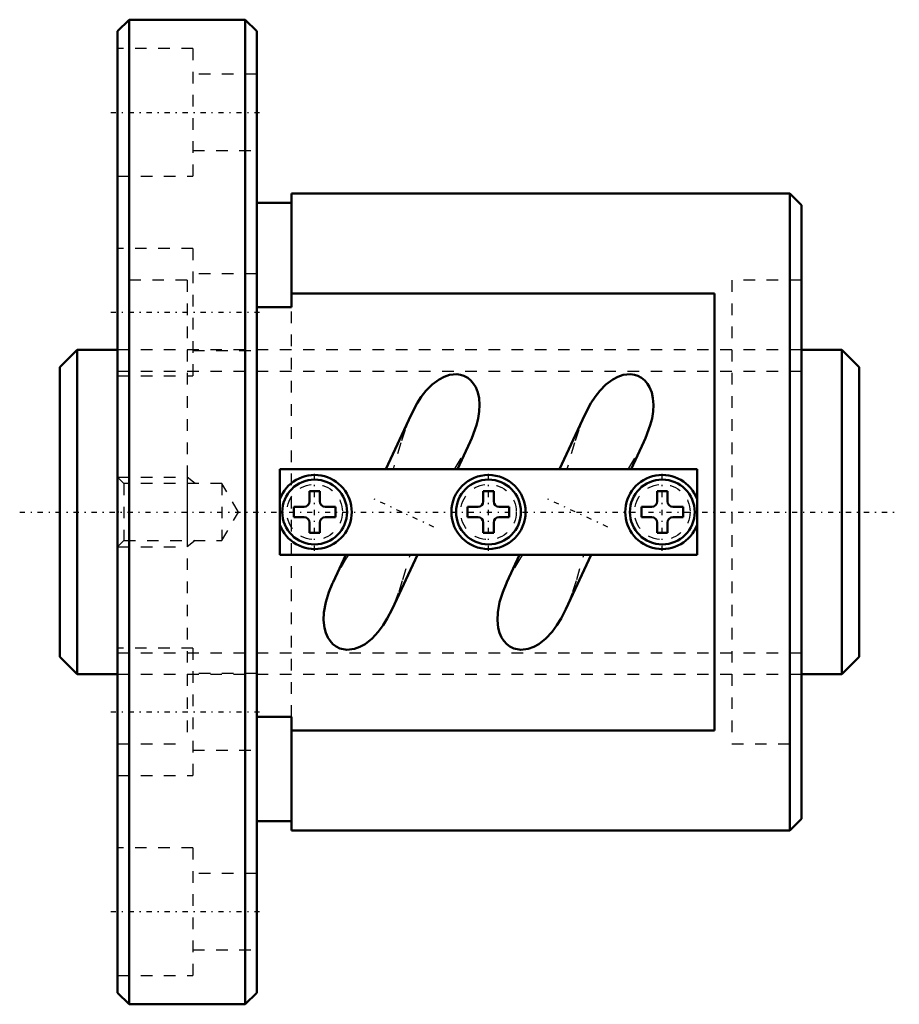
# Model space of a CAD drawing. Header units: millimetres. Extents: x -8.4 to 67.5, y -42.5 to 42.5.
import ezdxf

# ---------------------------------------------------------------- set-up
doc = ezdxf.new("R2010")
doc.units = ezdxf.units.MM
doc.linetypes.add('Center', pattern=[1.5, 0.45, -0.5, 0.05, -0.5])
doc.linetypes.add('Dashed', pattern=[2, 1, -1])
for name, color, linetype, lineweight in [('2d ConnectionPoints', 7, 'Continuous', 50), ('AM_0', 7, 'Continuous', 50), ('AM_5', 3, 'Continuous', 25), ('AM_7', 7, 'Center', 25), ('AM_9', 6, 'Dashed', 25)]:
    doc.layers.add(name, color=color, linetype=linetype, lineweight=lineweight)

# ---------------------------------------------------------------- blocks, each defined once
blk = doc.blocks.new('1_N00SBN2805V_5Nut_0_in_SBN2805V_5G0_69LC0_0000__0')
at = {"layer": 'AM_0'}
for p, q in [((1, 42.5), (0, 41.5)), ((1, 42.5), (1, -42.5)), ((11, 42.5), (1, 42.5)), ((11, 42.5), (11, -42.5)), ((12, 41.5), (11, 42.5)), ((0, 41.5), (0, -41.5)), ((12, 41.5), (12, -41.5)), ((15, 17.689), (15, 27.5)), ((58, 27.5), (15, 27.5)), ((58, 27.5), (58, -27.5)), ((59, 26.5), (58, 27.5)), ((15, 26.7), (12, 26.7)), ((59, 26.5), (59, -26.5)), ((15, 18.875), (51.5, 18.875)), ((51.5, -18.875), (51.5, 18.875)), ((12, 17.689), (15, 17.689)), ((25.323, 8.391), (23.138, 3.705)), ((40.323, 8.391), (38.138, 3.705)), ((29.317, 3.705), (30.414, 6.057)), ((44.317, 3.705), (45.414, 6.057)), ((50, 3.7), (14, 3.7)), ((14, 3.7), (14, -3.7)), ((50, -3.7), (50, 3.7)), ((16.55, 1.8), (16.55, 0.9)), ((17.45, 1.8), (16.55, 1.8)), ((17.45, 0.9), (17.45, 1.8)), ((32.45, 1.8), (31.55, 1.8)), ((31.55, 1.8), (31.55, 0.9)), ((32.45, 0.9), (32.45, 1.8)), ((46.55, 1.8), (46.55, 0.9)), ((47.45, 1.8), (46.55, 1.8)), ((47.45, 0.9), (47.45, 1.8)), ((15.2, 0.45), (15.2, -0.45)), ((16.1, 0.45), (15.2, 0.45)), ((18.8, 0.45), (17.9, 0.45)), ((18.8, -0.45), (18.8, 0.45)), ((30.2, 0.45), (30.2, -0.45)), ((31.1, 0.45), (30.2, 0.45)), ((33.8, 0.45), (32.9, 0.45)), ((33.8, -0.45), (33.8, 0.45)), ((46.1, 0.45), (45.2, 0.45)), ((45.2, 0.45), (45.2, -0.45)), ((48.8, 0.45), (47.9, 0.45)), ((48.8, -0.45), (48.8, 0.45)), ((15.2, -0.45), (16.1, -0.45)), ((17.9, -0.45), (18.8, -0.45)), ((30.2, -0.45), (31.1, -0.45)), ((32.9, -0.45), (33.8, -0.45)), ((45.2, -0.45), (46.1, -0.45)), ((47.9, -0.45), (48.8, -0.45)), ((16.55, -0.9), (16.55, -1.8)), ((17.45, -1.8), (17.45, -0.9)), ((31.55, -0.9), (31.55, -1.8)), ((32.45, -1.8), (32.45, -0.9)), ((46.55, -0.9), (46.55, -1.8)), ((47.45, -1.8), (47.45, -0.9)), ((16.55, -1.8), (17.45, -1.8)), ((31.55, -1.8), (32.45, -1.8)), ((46.55, -1.8), (47.45, -1.8)), ((14, -3.7), (50, -3.7)), ((19.683, -3.706), (18.586, -6.056)), ((23.676, -8.391), (25.862, -3.705)), ((34.683, -3.706), (33.586, -6.056)), ((38.676, -8.391), (40.862, -3.705)), ((15, -17.689), (12, -17.689)), ((15, -27.5), (15, -17.689)), ((51.5, -18.875), (15, -18.875)), ((12, -26.7), (15, -26.7)), ((58, -27.5), (59, -26.5)), ((15, -27.5), (58, -27.5)), ((0, -41.5), (1, -42.5)), ((11, -42.5), (12, -41.5)), ((1, -42.5), (11, -42.5))]:
    blk.add_line(p, q, dxfattribs=at)
for points in [[(30.413, 6.054), (30.557, 6.376), (30.964, 7.489), (31.111, 8.075), (31.206, 8.672), (31.236, 9.249), (31.192, 9.834), (31.087, 10.309), (30.902, 10.772), (30.719, 11.075), (30.483, 11.351), (30.208, 11.575), (29.884, 11.748), (29.587, 11.841), (29.269, 11.886), (28.635, 11.828), (28.175, 11.677), (27.733, 11.448), (27.139, 11.005), (26.607, 10.462), (26.203, 9.942), (25.845, 9.389), (25.318, 8.379)], [(45.413, 6.054), (45.557, 6.376), (45.964, 7.489), (46.111, 8.075), (46.206, 8.672), (46.236, 9.249), (46.192, 9.834), (46.087, 10.309), (45.902, 10.772), (45.719, 11.075), (45.483, 11.351), (45.208, 11.575), (44.884, 11.748), (44.587, 11.841), (44.269, 11.886), (43.635, 11.828), (43.175, 11.677), (42.733, 11.448), (42.139, 11.005), (41.607, 10.462), (41.203, 9.942), (40.845, 9.389), (40.318, 8.379)], [(18.588, -6.053), (18.545, -6.146), (18.225, -6.919), (17.957, -7.78), (17.794, -8.679), (17.766, -9.338), (17.838, -10.008), (17.953, -10.432), (18.135, -10.842), (18.326, -11.135), (18.57, -11.4), (18.85, -11.612), (19.177, -11.771), (19.791, -11.888), (20.43, -11.812), (20.9, -11.644), (21.349, -11.396), (21.955, -10.92), (22.495, -10.341), (22.908, -9.781), (23.271, -9.187), (23.682, -8.379)], [(33.588, -6.053), (33.545, -6.146), (33.225, -6.919), (32.957, -7.78), (32.794, -8.679), (32.766, -9.338), (32.838, -10.008), (32.953, -10.432), (33.135, -10.842), (33.326, -11.135), (33.57, -11.4), (33.85, -11.612), (34.177, -11.771), (34.791, -11.888), (35.43, -11.812), (35.9, -11.644), (36.349, -11.396), (36.955, -10.92), (37.495, -10.341), (37.908, -9.781), (38.271, -9.187), (38.682, -8.379)]]:
    blk.add_lwpolyline(points, dxfattribs=at)
for centre, radius in [((17, 0), 2.8), ((32, 0), 3.2), ((32, 0), 2.8), ((47, 0), 2.8)]:
    blk.add_circle(centre, radius, dxfattribs=at)
for centre, radius, start, end in [((17, 0), 3.2, 200.36413, 159.63587), ((47, 0), 3.2, 20.36413, 339.63587), ((16.1, 0.9), 0.45, 270, 0), ((17.9, 0.9), 0.45, 180, 270), ((31.1, 0.9), 0.45, 270, 0), ((32.9, 0.9), 0.45, 180, 270), ((46.1, 0.9), 0.45, 270, 360), ((47.9, 0.9), 0.45, 180, 270), ((16.1, -0.9), 0.45, 360, 90), ((17.9, -0.9), 0.45, 90, 180), ((31.1, -0.9), 0.45, 360, 90), ((32.9, -0.9), 0.45, 90, 180), ((46.1, -0.9), 0.45, 0, 90), ((47.9, -0.9), 0.45, 90, 180)]:
    blk.add_arc(centre, radius, start, end, dxfattribs=at)
at = {"layer": 'AM_5', "linetype": 'Dashed'}
for p, q in [((0, 3), (6, 3)), ((6.69, 2.459), (6, 3)), ((6, 3), (6, -3)), ((6.69, -2.459), (6, -3)), ((0, -3), (6, -3))]:
    blk.add_line(p, q, dxfattribs=at)
at = {"layer": 'AM_7'}
for p, q in [((-0.6, 34.5), (12.6, 34.5)), ((-0.6, 17.25), (12.6, 17.25)), ((17, -3.36), (17, 3.36)), ((32, -3.36), (32, 3.36)), ((47, -3.36), (47, 3.36)), ((27.291, -1.302), (21.709, 1.302)), ((42.291, -1.302), (36.709, 1.302)), ((-0.6, -17.25), (12.6, -17.25)), ((-0.6, -34.5), (12.6, -34.5))]:
    blk.add_line(p, q, dxfattribs=at)
at = {"layer": 'AM_9'}
for p, q in [((6.5, 40), (0, 40)), ((6.5, 40), (6.5, 29)), ((12, 37.8), (6.5, 37.8)), ((6.5, 31.2), (12, 31.2)), ((0, 29), (6.5, 29)), ((6.5, 22.75), (0, 22.75)), ((6.5, 22.75), (6.5, 11.75)), ((12, 20.55), (6.5, 20.55)), ((6, 20), (0, 20)), ((6, 20), (6, -20)), ((53, 20), (53, -20)), ((59, 20), (53, 20)), ((15, -17.689), (15, 17.689)), ((53, 14), (6, 14)), ((6.5, 13.95), (12, 13.95)), ((0, 11.75), (6.5, 11.75)), ((0.541, 2.459), (0, 3)), ((9, 2.459), (0.541, 2.459)), ((0.541, 2.459), (0.541, -2.459)), ((10.419, 0), (9, 2.459)), ((9, 2.459), (9, -2.459)), ((9, -2.459), (10.419, 0)), ((0, -3), (0.541, -2.459)), ((0.541, -2.459), (9, -2.459)), ((6.5, -11.75), (0, -11.75)), ((6.5, -11.75), (6.5, -22.75)), ((6, -14), (53, -14)), ((12, -13.95), (6.5, -13.95)), ((0, -20), (6, -20)), ((53, -20), (59, -20)), ((6.5, -20.55), (12, -20.55)), ((0, -22.75), (6.5, -22.75)), ((6.5, -29), (0, -29)), ((6.5, -29), (6.5, -40)), ((12, -31.2), (6.5, -31.2)), ((6.5, -37.8), (12, -37.8)), ((0, -40), (6.5, -40))]:
    blk.add_line(p, q, dxfattribs=at)
for points in [[(25.318, 8.379), (25.233, 8.19), (24.798, 7.095), (24.428, 5.976), (23.766, 3.7)], [(40.318, 8.379), (40.233, 8.19), (39.798, 7.095), (39.428, 5.976), (38.766, 3.7)], [(29.068, 3.7), (29.123, 3.784), (29.891, 5.047), (30.413, 6.054)], [(44.068, 3.7), (44.123, 3.784), (44.891, 5.047), (45.413, 6.054)], [(19.932, -3.7), (19.759, -3.968), (18.917, -5.396), (18.588, -6.053)], [(23.682, -8.379), (23.89, -7.904), (24.28, -6.874), (24.618, -5.825), (25.234, -3.7)], [(34.932, -3.7), (34.759, -3.968), (33.917, -5.396), (33.588, -6.053)], [(38.682, -8.379), (38.89, -7.904), (39.28, -6.874), (39.618, -5.825), (40.234, -3.7)]]:
    blk.add_lwpolyline(points, dxfattribs=at)
for centre in [(17, 0), (32, 0), (47, 0)]:
    blk.add_circle(centre, 2.4, dxfattribs=at)
blk = doc.blocks.new('2_N010SBN2805V_50Shaft_0_in_SBN2805V_5G0_69LC0_0000__0')
at = {"layer": 'AM_0'}
for p, q in [((-3.5, 14), (-5, 12.5)), ((0, 14), (-3.5, 14)), ((-3.5, 14), (-3.5, -14)), ((62.5, 14), (59, 14)), ((64, 12.5), (62.5, 14)), ((62.5, 14), (62.5, -14)), ((-5, 12.5), (-5, -12.5)), ((64, 12.5), (64, -12.5)), ((-5, -12.5), (-3.5, -14)), ((62.5, -14), (64, -12.5)), ((-3.5, -14), (0, -14)), ((59, -14), (62.5, -14))]:
    blk.add_line(p, q, dxfattribs=at)
at = {"layer": 'AM_5', "linetype": 'Dashed'}
for p, q in [((0, 12.1595), (59, 12.1595)), ((0, -12.1595), (59, -12.1595))]:
    blk.add_line(p, q, dxfattribs=at)
at = {"layer": 'AM_7'}
blk.add_line((-8.45, 0), (67.45, 0), dxfattribs=at)
at = {"layer": 'AM_9'}
for p, q in [((59, 14), (0, 14)), ((0, -14), (59, -14))]:
    blk.add_line(p, q, dxfattribs=at)

msp = doc.modelspace()

# ---------------------------------------------------------------- linework, layer by layer
at = {"layer": '2d ConnectionPoints'}
msp.add_point((0, 0), dxfattribs=at)

# ---------------------------------------------------------------- block references
for name in ['1_N00SBN2805V_5Nut_0_in_SBN2805V_5G0_69LC0_0000__0', '2_N010SBN2805V_50Shaft_0_in_SBN2805V_5G0_69LC0_0000__0']:
    msp.add_blockref(name, (0, 0))

doc.saveas('drawing.dxf')
